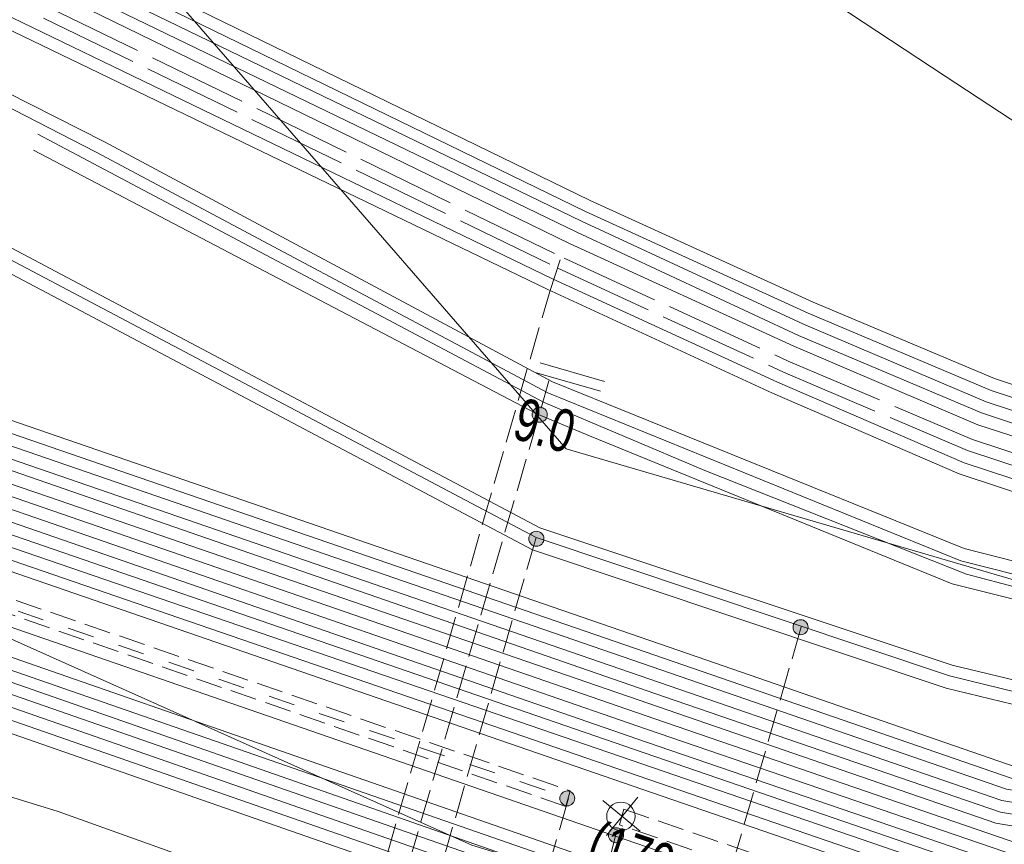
# Model space of a CAD drawing. Header units: metres. Extents: x -740 to 758, y -633 to 854.
# Tile 166 of 256: x -466 to -454, y 290 to 300. Entities that reach past the tile are written whole.
import ezdxf

# ---------------------------------------------------------------- set-up
doc = ezdxf.new("R2010")
doc.units = ezdxf.units.M
doc.header["$MEASUREMENT"] = 0
for name, pattern in [('1248_208', [1.456, 1.248, -0.208]), ('333_125', [0.4576, 0.3328, -0.1248]), ('333_333', [0.6656, 0.3328, -0.3328]), ('416_125', [0.5408, 0.416, -0.1248])]:
    doc.linetypes.add(name, pattern=pattern)
for name, color, linetype in [('Grundkarte.LOVION', 7, 'Continuous'), ('Strom.LOVION', 7, 'Continuous'), ('StromBemass.LOVION', 7, 'Continuous'), ('Telko.LOVION', 7, 'Continuous'), ('Wasser.LOVION', 7, 'Continuous')]:
    doc.layers.add(name, color=color, linetype=linetype)
doc.styles.add('ERSTELLTER_STIL_1', font='arial.ttf')

msp = doc.modelspace()

# ---------------------------------------------------------------- hatches: boundary and pattern name
at = {"layer": 'StromBemass.LOVION', "linetype": 'Continuous', "lineweight": 13}
for points in [[(-459.497, 295.164), (-459.49, 295.174), (-459.485, 295.184), (-459.48, 295.195), (-459.477, 295.207), (-459.476, 295.219), (-459.476, 295.231), (-459.477, 295.242), (-459.48, 295.254), (-459.485, 295.265), (-459.491, 295.276), (-459.498, 295.285), (-459.506, 295.294), (-459.515, 295.302), (-459.525, 295.308), (-459.536, 295.313), (-459.547, 295.317), (-459.559, 295.319), (-459.571, 295.32), (-459.583, 295.319), (-459.595, 295.316), (-459.606, 295.313), (-459.617, 295.308), (-459.627, 295.301), (-459.636, 295.294), (-459.644, 295.285), (-459.651, 295.275), (-459.657, 295.265), (-459.662, 295.253), (-459.664, 295.242), (-459.666, 295.23), (-459.666, 295.218), (-459.664, 295.206), (-459.661, 295.195), (-459.657, 295.183), (-459.651, 295.173), (-459.644, 295.163), (-459.636, 295.155), (-459.627, 295.147), (-459.616, 295.141), (-459.606, 295.136), (-459.594, 295.132), (-459.582, 295.13), (-459.571, 295.129), (-459.559, 295.13), (-459.547, 295.132), (-459.536, 295.136), (-459.525, 295.141), (-459.515, 295.147), (-459.505, 295.155)], [(-459.497, 295.164), (-459.49, 295.174), (-459.485, 295.184), (-459.48, 295.195), (-459.477, 295.207), (-459.476, 295.219), (-459.476, 295.231), (-459.477, 295.242), (-459.48, 295.254), (-459.485, 295.265), (-459.491, 295.276), (-459.498, 295.285), (-459.506, 295.294), (-459.515, 295.302), (-459.525, 295.308), (-459.536, 295.313), (-459.547, 295.317), (-459.559, 295.319), (-459.571, 295.32), (-459.583, 295.319), (-459.595, 295.316), (-459.606, 295.313), (-459.617, 295.308), (-459.627, 295.301), (-459.636, 295.294), (-459.644, 295.285), (-459.651, 295.275), (-459.657, 295.265), (-459.662, 295.253), (-459.664, 295.242), (-459.666, 295.23), (-459.666, 295.218), (-459.664, 295.206), (-459.661, 295.195), (-459.657, 295.183), (-459.651, 295.173), (-459.644, 295.163), (-459.636, 295.155), (-459.627, 295.147), (-459.616, 295.141), (-459.606, 295.136), (-459.594, 295.132), (-459.582, 295.13), (-459.571, 295.129), (-459.559, 295.13), (-459.547, 295.132), (-459.536, 295.136), (-459.525, 295.141), (-459.515, 295.147), (-459.505, 295.155)], [(-459.539, 293.605), (-459.532, 293.615), (-459.527, 293.626), (-459.522, 293.637), (-459.519, 293.648), (-459.518, 293.66), (-459.518, 293.672), (-459.52, 293.684), (-459.523, 293.695), (-459.527, 293.706), (-459.533, 293.717), (-459.54, 293.726), (-459.548, 293.735), (-459.557, 293.743), (-459.567, 293.749), (-459.578, 293.754), (-459.589, 293.758), (-459.601, 293.76), (-459.613, 293.76), (-459.625, 293.76), (-459.637, 293.757), (-459.648, 293.754), (-459.659, 293.749), (-459.669, 293.742), (-459.678, 293.735), (-459.686, 293.726), (-459.693, 293.716), (-459.699, 293.706), (-459.703, 293.695), (-459.706, 293.683), (-459.707, 293.671), (-459.707, 293.659), (-459.706, 293.648), (-459.703, 293.636), (-459.698, 293.625), (-459.693, 293.615), (-459.685, 293.605), (-459.677, 293.596), (-459.668, 293.589), (-459.658, 293.582), (-459.647, 293.577), (-459.636, 293.574), (-459.624, 293.572), (-459.612, 293.571), (-459.6, 293.572), (-459.589, 293.574), (-459.577, 293.578), (-459.567, 293.583), (-459.557, 293.589), (-459.548, 293.597)], [(-456.222, 292.496), (-456.215, 292.505), (-456.21, 292.516), (-456.205, 292.527), (-456.202, 292.538), (-456.201, 292.55), (-456.201, 292.562), (-456.202, 292.573), (-456.205, 292.585), (-456.21, 292.596), (-456.216, 292.606), (-456.223, 292.616), (-456.231, 292.624), (-456.24, 292.632), (-456.25, 292.638), (-456.261, 292.643), (-456.272, 292.647), (-456.283, 292.649), (-456.295, 292.65), (-456.307, 292.649), (-456.319, 292.647), (-456.33, 292.643), (-456.341, 292.638), (-456.351, 292.631), (-456.36, 292.624), (-456.368, 292.615), (-456.375, 292.606), (-456.38, 292.595), (-456.385, 292.584), (-456.388, 292.573), (-456.389, 292.561), (-456.389, 292.549), (-456.387, 292.537), (-456.384, 292.526), (-456.38, 292.515), (-456.374, 292.505), (-456.367, 292.495), (-456.359, 292.487), (-456.35, 292.479), (-456.34, 292.473), (-456.329, 292.468), (-456.318, 292.464), (-456.306, 292.462), (-456.295, 292.461), (-456.283, 292.462), (-456.271, 292.464), (-456.26, 292.468), (-456.249, 292.473), (-456.239, 292.479), (-456.23, 292.487)], [(-459.153, 290.346), (-459.146, 290.356), (-459.141, 290.366), (-459.136, 290.377), (-459.133, 290.389), (-459.132, 290.4), (-459.132, 290.412), (-459.134, 290.424), (-459.136, 290.435), (-459.141, 290.446), (-459.147, 290.456), (-459.153, 290.465), (-459.161, 290.474), (-459.171, 290.481), (-459.18, 290.488), (-459.191, 290.493), (-459.202, 290.496), (-459.214, 290.498), (-459.225, 290.499), (-459.237, 290.498), (-459.249, 290.496), (-459.26, 290.492), (-459.27, 290.487), (-459.28, 290.481), (-459.289, 290.474), (-459.297, 290.465), (-459.304, 290.455), (-459.31, 290.445), (-459.314, 290.434), (-459.317, 290.423), (-459.318, 290.411), (-459.318, 290.4), (-459.317, 290.388), (-459.314, 290.377), (-459.309, 290.366), (-459.304, 290.355), (-459.297, 290.346), (-459.289, 290.338), (-459.28, 290.33), (-459.27, 290.324), (-459.259, 290.319), (-459.248, 290.315), (-459.237, 290.313), (-459.225, 290.312), (-459.213, 290.313), (-459.202, 290.315), (-459.191, 290.319), (-459.18, 290.324), (-459.17, 290.33), (-459.161, 290.338)], [(-458.54, 289.884), (-458.533, 289.894), (-458.528, 289.904), (-458.523, 289.915), (-458.52, 289.927), (-458.519, 289.938), (-458.519, 289.95), (-458.521, 289.962), (-458.524, 289.974), (-458.528, 289.985), (-458.534, 289.995), (-458.541, 290.005), (-458.549, 290.013), (-458.558, 290.021), (-458.568, 290.027), (-458.579, 290.032), (-458.59, 290.036), (-458.602, 290.038), (-458.614, 290.039), (-458.625, 290.038), (-458.637, 290.036), (-458.648, 290.032), (-458.659, 290.027), (-458.669, 290.02), (-458.678, 290.013), (-458.686, 290.004), (-458.693, 289.994), (-458.699, 289.984), (-458.703, 289.973), (-458.706, 289.962), (-458.708, 289.95), (-458.708, 289.938), (-458.706, 289.926), (-458.703, 289.915), (-458.699, 289.904), (-458.693, 289.893), (-458.686, 289.884), (-458.678, 289.875), (-458.669, 289.867), (-458.659, 289.861), (-458.648, 289.856), (-458.637, 289.853), (-458.625, 289.85), (-458.613, 289.85), (-458.601, 289.85), (-458.59, 289.853), (-458.578, 289.856), (-458.568, 289.861), (-458.558, 289.868), (-458.548, 289.875)]]:
    msp.add_hatch(color=7, dxfattribs=at).paths.add_polyline_path(points)

# ---------------------------------------------------------------- linework, layer by layer
at = {"layer": 'Grundkarte.LOVION', "color": 253, "linetype": 'Continuous', "lineweight": 18}
msp.add_lwpolyline([(-479.126, 293.857), (-485.198, 294.594), (-485.021, 295.202), (-486.435, 296.364), (-487.376, 298.43), (-489.02, 302.851), (-484.419, 302.946), (-485.96, 314.174), (-495.979, 325.963), (-502.587, 339.74), (-479.244, 332.239), (-456.189, 322.553), (-434.837, 310.335), (-433.665, 309.534), (-431.488, 308.121), (-430.386, 307.431), (-428.722, 306.441), (-428.697, 305.881), (-430.181, 279.639), (-439.04, 281.373), (-446.704, 283.58), (-456.218, 286.876), (-465.621, 290.242), (-473.269, 292.598)], close=True, dxfattribs=at)
at = {"layer": 'Grundkarte.LOVION', "color": 8, "linetype": 'Continuous', "lineweight": 18}
for points in [[(-369.507, 271.827), (-369.023, 276.544), (-366.364, 275.652), (-369.023, 276.544), (-377.75, 279.356), (-397.395, 288.016), (-428.697, 305.881), (-430.181, 279.639), (-439.04, 281.373), (-446.704, 283.58), (-456.218, 286.876), (-465.621, 290.242), (-473.269, 292.598), (-479.126, 293.857), (-485.198, 294.594), (-485.021, 295.202), (-486.435, 296.364), (-487.376, 298.43), (-489.02, 302.851), (-484.419, 302.946), (-485.96, 314.174), (-434.837, 310.335), (-425.484, 309.595), (-394.652, 302.885)], [(-479.126, 293.857), (-473.269, 292.598), (-465.621, 290.242), (-456.218, 286.876), (-446.704, 283.58), (-439.04, 281.373), (-430.181, 279.639)]]:
    msp.add_lwpolyline(points, dxfattribs=at)
at = {"layer": 'Grundkarte.LOVION', "color": 253, "linetype": 'Continuous', "lineweight": 18}
msp.add_lwpolyline([(-479.126, 293.857), (-473.269, 292.598), (-465.621, 290.242), (-456.218, 286.876), (-446.704, 283.58), (-439.04, 281.373), (-430.181, 279.639)], dxfattribs=at)
at = {"layer": 'Strom.LOVION', "color": 1, "linetype": 'Continuous', "lineweight": 18}
for points in [[(-504.336, 332.535), (-503.164, 331.275), (-502.079, 330.007), (-494.458, 321.131), (-492.962, 319.282), (-491.105, 316.922), (-489.503, 314.744), (-488.559, 313.403), (-487.643, 312.192), (-486.658, 311.032), (-485.275, 309.734), (-483.463, 308.433), (-479.814, 306.026), (-472.707, 302.258), (-466.578, 299.429), (-465.039, 298.649), (-459.409, 295.637), (-454.239, 293.542), (-448.026, 291.962), (-444.004, 291.484), (-442.369, 291.245), (-435.454, 290.192)], [(-504.458, 332.419), (-503.272, 331.176), (-502.187, 329.907), (-494.579, 321.016), (-493.086, 319.196), (-491.23, 316.836), (-489.612, 314.645), (-488.719, 313.372), (-487.719, 312.066), (-486.766, 310.933), (-485.38, 309.605), (-483.555, 308.321), (-479.874, 305.888), (-472.754, 302.136), (-466.622, 299.277), (-465.144, 298.52), (-459.47, 295.499), (-454.283, 293.39), (-448.041, 291.813), (-444.019, 291.335), (-442.384, 291.095), (-435.456, 290.058)], [(-504.619, 332.256), (-503.449, 331.025), (-502.346, 329.714), (-494.757, 320.866), (-493.264, 319.046), (-491.407, 316.686), (-489.792, 314.524), (-488.998, 313.36), (-488.421, 312.589), (-487.606, 311.516), (-485.693, 309.323), (-484.002, 307.907), (-482.056, 306.443), (-479.039, 304.447), (-478.198, 303.864), (-476.604, 302.823), (-459.57, 293.804), (-454.392, 292.079), (-449.155, 290.818), (-443.176, 289.673), (-435.737, 289.159)], [(-504.727, 332.156), (-503.571, 330.91), (-502.454, 329.615), (-494.865, 320.766), (-493.372, 318.947), (-491.532, 316.6), (-489.917, 314.437), (-489.123, 313.274), (-488.513, 312.476), (-487.728, 311.4), (-485.814, 309.208), (-484.095, 307.795), (-482.133, 306.317), (-479.083, 304.295), (-478.323, 303.778), (-476.68, 302.697), (-459.617, 293.681), (-454.423, 291.943), (-449.199, 290.665), (-443.191, 289.524), (-435.752, 289.01)], [(-504.82, 332.044), (-503.68, 330.811), (-502.579, 329.529), (-494.99, 320.68), (-493.497, 318.861), (-491.64, 316.5), (-490.041, 314.351), (-489.25, 313.217), (-488.686, 312.43), (-487.853, 311.314), (-485.907, 309.096), (-484.187, 307.683), (-482.238, 306.188), (-479.156, 304.14), (-478.415, 303.666), (-476.757, 302.572), (-459.661, 293.529), (-454.467, 291.791), (-449.214, 290.516), (-443.222, 289.388), (-435.767, 288.861)], [(-429.968, 282.748), (-442.573, 285.919), (-458.229, 291.275), (-469.655, 295.227), (-470.443, 295.578), (-471.602, 296.101), (-472.864, 296.76), (-474.917, 297.964), (-476.699, 299.105), (-477.9, 299.903), (-478.958, 300.746), (-480.616, 302.135), (-482.028, 303.431), (-483.189, 304.573), (-484.757, 306.4), (-485.995, 308.038), (-487.386, 310.015), (-488.518, 311.619), (-490.29, 314.179), (-491.89, 316.328), (-493.73, 318.675), (-495.223, 320.495), (-502.78, 329.317), (-503.897, 330.612)], [(-429.923, 282.9), (-442.542, 286.055), (-458.123, 291.404), (-469.594, 295.366), (-470.382, 295.717), (-471.542, 296.239), (-472.774, 296.902), (-474.857, 298.102), (-476.622, 299.23), (-477.823, 300.029), (-478.865, 300.858), (-480.523, 302.248), (-481.919, 303.53), (-483.08, 304.673), (-484.632, 306.486), (-485.887, 308.137), (-487.261, 310.101), (-488.38, 311.721), (-490.15, 314.252), (-491.765, 316.414), (-493.605, 318.761), (-495.098, 320.581), (-502.787, 329.538), (-503.788, 330.711)], [(-429.999, 282.612), (-442.617, 285.767), (-458.228, 291.113), (-469.715, 295.088), (-470.503, 295.44), (-471.662, 295.962), (-472.94, 296.635), (-474.993, 297.838), (-476.775, 298.979), (-478.005, 299.775), (-479.066, 300.646), (-480.708, 302.023), (-482.12, 303.318), (-483.281, 304.461), (-484.865, 306.301), (-486.12, 307.952), (-487.51, 309.929), (-488.642, 311.533), (-490.399, 314.08), (-492.014, 316.242), (-493.852, 318.56), (-495.332, 320.396), (-502.905, 329.231), (-504.005, 330.513)], [(-430.014, 282.463), (-442.661, 285.615), (-458.259, 290.977), (-469.759, 294.936), (-470.563, 295.301), (-471.739, 295.836), (-473, 296.496), (-475.083, 297.696), (-476.865, 298.837), (-478.082, 299.649), (-479.156, 300.505), (-480.8, 301.91), (-482.213, 303.206), (-483.39, 304.362), (-484.99, 306.215), (-486.245, 307.866), (-487.635, 309.843), (-488.767, 311.446), (-490.523, 313.994), (-492.136, 316.127), (-493.976, 318.474), (-495.44, 320.296), (-503.013, 329.132), (-504.13, 330.427)], [(-430.058, 282.311), (-442.708, 285.492), (-458.29, 290.841), (-469.819, 294.797), (-470.624, 295.162), (-471.799, 295.697), (-473.077, 296.37), (-475.146, 297.586), (-476.944, 298.741), (-478.174, 299.537), (-479.248, 300.392), (-480.893, 301.798), (-482.321, 303.106), (-483.511, 304.246), (-485.098, 306.116), (-486.369, 307.78), (-487.76, 309.757), (-488.892, 311.36), (-490.648, 313.908), (-492.244, 316.028), (-494.072, 318.391), (-495.565, 320.21), (-503.138, 329.046), (-504.238, 330.327)], [(-430.073, 282.161), (-442.737, 285.327), (-458.334, 290.689), (-469.88, 294.658), (-470.684, 295.023), (-471.859, 295.558), (-473.153, 296.244), (-475.236, 297.445), (-477.017, 298.586), (-478.251, 299.411), (-479.341, 300.28), (-481.001, 301.699), (-482.443, 302.991), (-483.636, 304.16), (-485.223, 306.03), (-486.494, 307.693), (-487.871, 309.687), (-489.003, 311.29), (-490.773, 313.822), (-492.356, 315.958), (-494.193, 318.275), (-495.673, 320.111), (-503.246, 328.947), (-504.36, 330.212)], [(-430.104, 282.025), (-442.797, 285.188), (-458.411, 290.563), (-469.927, 294.535), (-470.744, 294.884), (-471.936, 295.432), (-473.229, 296.119), (-475.312, 297.319), (-477.11, 298.473), (-478.343, 299.298), (-479.433, 300.167), (-481.107, 301.57), (-482.535, 302.879), (-483.729, 304.048), (-485.331, 305.93), (-486.602, 307.594), (-487.995, 309.601), (-489.128, 311.204)], [(-485.215, 310.331), (-482.913, 308.709), (-479.799, 306.929), (-476.161, 305.098), (-472.329, 303.079), (-468.506, 301.31), (-467.204, 300.698), (-459.402, 296.924), (-456.586, 295.633), (-454.241, 294.621), (-451.294, 293.653), (-447.885, 292.789), (-443.715, 292.162), (-442.396, 291.966), (-435.359, 291.191)], [(-485.291, 310.205), (-483.003, 308.567), (-479.859, 306.79), (-476.222, 304.959), (-472.389, 302.94), (-468.566, 301.171), (-467.265, 300.559), (-459.478, 296.798), (-456.647, 295.494), (-454.301, 294.482), (-451.338, 293.501), (-447.916, 292.653), (-443.743, 291.997), (-442.411, 291.817), (-435.374, 291.042)], [(-435.988, 288.1), (-443.423, 288.718), (-444.81, 288.996), (-447.818, 289.692), (-453.647, 290.659), (-457.883, 292.122), (-469.322, 296.057), (-470.065, 296.399), (-471.195, 296.924), (-472.424, 297.557), (-474.462, 298.747), (-476.211, 299.862), (-477.38, 300.634), (-478.698, 301.717), (-491.222, 309.344), (-491.593, 309.515), (-491.963, 309.523), (-505.229, 307.206)], [(-505.286, 307.038), (-491.933, 309.364), (-491.608, 309.366), (-491.298, 309.219), (-478.79, 301.604), (-477.473, 300.521), (-476.287, 299.736), (-474.522, 298.608), (-472.501, 297.431), (-471.255, 296.785), (-470.125, 296.26), (-469.382, 295.919), (-458.28, 292.098), (-453.707, 290.52), (-447.849, 289.556), (-444.841, 288.86), (-443.422, 288.556), (-436.003, 287.951)], [(-505.533, 306.837), (-491.918, 309.217), (-491.652, 309.214), (-491.342, 309.067), (-478.896, 301.476), (-477.884, 300.644), (-477.549, 300.396), (-476.364, 299.61), (-474.598, 298.482), (-472.561, 297.292), (-471.332, 296.659), (-470.201, 296.134), (-469.443, 295.78), (-457.943, 291.82), (-453.767, 290.381), (-447.848, 289.394), (-444.869, 288.695), (-443.466, 288.403), (-436.018, 287.802)], [(-436.033, 287.652), (-443.481, 288.254), (-444.9, 288.559), (-447.879, 289.258), (-453.782, 290.232), (-458.003, 291.682), (-469.49, 295.657), (-470.275, 295.979), (-471.405, 296.504), (-472.637, 297.167), (-474.688, 298.341), (-476.44, 299.485), (-477.641, 300.283), (-477.963, 300.547), (-479.004, 301.377), (-491.37, 308.901), (-491.664, 309.035), (-491.875, 309.074), (-505.59, 306.669)], [(-487.313, 307.155), (-478.592, 301.845), (-477.609, 301.011), (-477.291, 300.776), (-476.121, 300.003), (-474.356, 298.876), (-472.335, 297.699), (-471.118, 297.049), (-470.004, 296.537), (-469.278, 296.21), (-457.823, 292.261), (-453.587, 290.798), (-447.836, 289.868), (-444.779, 289.132), (-443.392, 288.854), (-435.973, 288.249), (-428.77, 287.579), (-427.182, 287.513), (-421.073, 287.608), (-414.893, 286.971), (-409.882, 285.894), (-407.988, 285.577)]]:
    msp.add_lwpolyline(points, dxfattribs=at)
at = {"layer": 'Strom.LOVION', "color": 9, "linetype": '333_333', "lineweight": 18}
msp.add_lwpolyline([(-505.381, 330.378), (-499.967, 324.124), (-493.804, 316.717), (-490.434, 312.17), (-487.691, 308.301), (-484.913, 304.671), (-482.156, 301.867), (-479.204, 299.333), (-476.48, 297.471), (-472.811, 295.317), (-470.535, 294.254), (-459.209, 290.411)], dxfattribs=at)
at = {"layer": 'Strom.LOVION', "color": 194, "linetype": 'Continuous', "lineweight": 18}
for points in [[(-503.858, 328.399), (-496.287, 319.593), (-494.84, 317.784), (-493.002, 315.466), (-491.422, 313.359), (-489.682, 310.825), (-488.517, 309.195), (-487.127, 307.218), (-485.853, 305.525), (-484.218, 303.616), (-482.977, 302.407), (-481.533, 301.085), (-479.856, 299.653), (-478.734, 298.758), (-477.455, 297.922), (-475.657, 296.768), (-473.542, 295.541), (-472.203, 294.845), (-471.025, 294.28), (-470.162, 293.921), (-458.63, 289.935), (-442.987, 284.564), (-430.249, 281.39)], [(-504.125, 328.107), (-496.602, 319.178), (-495.136, 317.489), (-493.699, 315.634), (-491.82, 313.202), (-489.906, 310.552), (-488.615, 308.683), (-487.435, 307.04), (-486.018, 305.095), (-484.55, 303.376), (-483.032, 301.914), (-481.735, 300.74), (-480.026, 299.282), (-478.885, 298.344), (-477.778, 297.595), (-475.828, 296.397), (-473.551, 295.171), (-472.308, 294.554), (-471.143, 293.973), (-470.293, 293.598), (-458.713, 289.573), (-443.062, 284.275), (-430.358, 280.996)]]:
    msp.add_lwpolyline(points, dxfattribs=at)
at = {"layer": 'Strom.LOVION', "color": 94, "linetype": 'Continuous', "lineweight": 18}
for points in [[(-504.355, 327.892), (-496.835, 318.992), (-495.382, 317.287), (-493.932, 315.449), (-492.07, 313.03), (-490.139, 310.367), (-488.864, 308.511), (-487.681, 306.838), (-486.251, 304.909), (-484.767, 303.178), (-483.23, 301.673), (-481.949, 300.512), (-480.224, 299.041), (-479.07, 298.119), (-477.93, 297.344), (-475.978, 296.116), (-473.687, 294.907), (-472.429, 294.276), (-471.279, 293.708), (-470.385, 293.323), (-458.817, 289.282), (-443.167, 283.984), (-430.433, 280.707)], [(-504.246, 327.992), (-496.71, 319.079), (-495.245, 317.389), (-493.807, 315.535), (-491.945, 313.116), (-490.031, 310.466), (-488.74, 308.597), (-487.543, 306.941), (-486.127, 304.995), (-484.658, 303.277), (-483.125, 301.801), (-481.857, 300.625), (-480.132, 299.153), (-478.978, 298.232), (-477.854, 297.47), (-475.904, 296.271), (-473.611, 295.032), (-472.368, 294.415), (-471.219, 293.847), (-470.338, 293.446), (-458.773, 289.434), (-443.123, 284.137), (-430.418, 280.857)], [(-504.463, 327.793), (-496.943, 318.893), (-495.491, 317.188), (-494.04, 315.35), (-492.178, 312.931), (-490.264, 310.28), (-488.989, 308.425), (-487.792, 306.768), (-486.376, 304.823), (-484.875, 303.078), (-483.339, 301.574), (-482.042, 300.4), (-480.333, 298.941), (-479.147, 297.993), (-478.036, 297.215), (-476.054, 295.99), (-473.764, 294.781), (-472.505, 294.15), (-471.34, 293.57), (-470.445, 293.184), (-458.865, 289.159), (-443.195, 283.819), (-430.477, 280.555)], [(-504.588, 327.707), (-497.068, 318.807), (-495.599, 317.089), (-494.165, 315.263), (-492.303, 312.845), (-490.388, 310.194), (-489.113, 308.339), (-487.917, 306.682), (-486.484, 304.724), (-484.984, 302.979), (-483.431, 301.461), (-482.134, 300.287), (-480.409, 298.816), (-479.239, 297.881), (-478.096, 297.076), (-476.131, 295.865), (-473.824, 294.642), (-472.565, 294.011), (-471.387, 293.447), (-470.505, 293.045), (-458.909, 289.007), (-443.242, 283.696), (-430.492, 280.406)], [(-504.697, 327.608), (-497.176, 318.708), (-495.724, 317.003), (-494.289, 315.177), (-492.427, 312.759), (-490.513, 310.108), (-489.225, 308.269), (-488.042, 306.596), (-486.593, 304.625), (-485.092, 302.88), (-483.54, 301.362), (-482.227, 300.175), (-480.515, 298.687), (-479.329, 297.739), (-478.189, 296.964), (-476.207, 295.739), (-473.884, 294.503), (-472.626, 293.872), (-471.463, 293.321), (-470.55, 292.893), (-458.969, 288.868), (-443.286, 283.544), (-430.553, 280.267)], [(-504.805, 327.509), (-497.285, 318.609), (-495.832, 316.903), (-494.398, 315.078), (-492.536, 312.659), (-490.638, 310.022), (-489.347, 308.153), (-488.166, 306.51), (-486.717, 304.539), (-485.201, 302.781), (-483.648, 301.262), (-482.335, 300.076), (-480.607, 298.575), (-479.421, 297.627), (-478.265, 296.838), (-476.283, 295.613), (-473.961, 294.377), (-472.702, 293.747), (-471.521, 293.153), (-470.61, 292.754), (-459.013, 288.716), (-443.334, 283.421), (-430.567, 280.118)], [(-484.534, 311.225), (-482.294, 309.626), (-479.272, 307.897), (-475.651, 306.079), (-471.835, 304.073), (-468.028, 302.317), (-466.727, 301.705), (-458.937, 297.915), (-456.138, 296.637), (-453.857, 295.678), (-450.985, 294.717), (-447.653, 293.89), (-443.542, 293.258), (-442.267, 293.072), (-435.29, 292.291)], [(-484.639, 311.096), (-482.386, 309.514), (-479.349, 307.771), (-475.728, 305.953), (-471.895, 303.934), (-468.088, 302.178), (-466.787, 301.566), (-458.998, 297.776), (-456.198, 296.498), (-453.901, 295.526), (-451.016, 294.581), (-447.697, 293.738), (-443.57, 293.093), (-442.282, 292.923), (-435.275, 292.145)], [(-484.716, 310.971), (-482.463, 309.388), (-479.409, 307.632), (-475.804, 305.827), (-471.955, 303.795), (-468.148, 302.039), (-466.847, 301.427), (-459.045, 297.653), (-456.258, 296.359), (-453.961, 295.387), (-451.06, 294.429), (-447.728, 293.602), (-443.601, 292.957), (-442.297, 292.774), (-435.29, 291.996)], [(-484.808, 310.858), (-482.539, 309.262), (-479.486, 307.507), (-475.865, 305.688), (-472.032, 303.669), (-468.209, 301.9), (-466.907, 301.288), (-459.105, 297.514), (-456.319, 296.22), (-454.022, 295.248), (-451.104, 294.277), (-447.756, 293.437), (-443.616, 292.807), (-442.312, 292.624), (-435.305, 291.847)], [(-484.901, 310.746), (-482.628, 309.121), (-479.562, 307.381), (-475.925, 305.55), (-472.092, 303.53), (-468.285, 301.774), (-466.984, 301.163), (-459.195, 297.373), (-456.379, 296.082), (-454.066, 295.096), (-451.151, 294.154), (-447.787, 293.301), (-443.631, 292.658), (-442.327, 292.475), (-435.32, 291.697)], [(-496.109, 266.38), (-495.544, 272.539), (-495.227, 279.574), (-496.853, 291.518), (-497.608, 294.105), (-498.582, 296.655), (-500.046, 300.147), (-501.851, 303.488), (-503.581, 306.525), (-503.559, 306.749), (-503.352, 306.902), (-491.861, 308.927), (-491.65, 308.889), (-491.369, 308.739), (-479.11, 301.248), (-478.004, 300.366), (-477.731, 300.142), (-476.546, 299.356), (-474.764, 298.215), (-472.727, 297.025), (-471.465, 296.365), (-470.335, 295.84), (-469.547, 295.489), (-465.741, 294.191)], [(-436.048, 287.503), (-443.512, 288.118), (-444.944, 288.407), (-447.878, 289.095), (-453.843, 290.093), (-458.079, 291.556), (-465.741, 294.191)]]:
    msp.add_lwpolyline(points, dxfattribs=at)
at = {"layer": 'Strom.LOVION', "color": 1, "linetype": '1248_208', "lineweight": 18}
for points in [[(-485.109, 310.459), (-482.808, 308.837), (-479.722, 307.055), (-476.088, 305.253), (-472.239, 303.22), (-468.429, 301.435), (-467.115, 300.84), (-459.342, 297.063), (-456.51, 295.758), (-454.197, 294.773), (-451.234, 293.792), (-447.857, 292.954), (-443.684, 292.298), (-442.367, 292.131), (-435.331, 291.356)], [(-485.017, 310.572), (-482.731, 308.963), (-479.662, 307.194), (-476.012, 305.379), (-472.179, 303.359), (-468.369, 301.574), (-467.054, 300.979), (-459.265, 297.188), (-456.45, 295.897), (-454.136, 294.912), (-451.206, 293.957), (-447.812, 293.106), (-443.656, 292.464), (-442.352, 292.281), (-435.329, 291.489)]]:
    msp.add_lwpolyline(points, dxfattribs=at)
at = {"layer": 'Strom.LOVION', "color": 7, "linetype": '333_125', "lineweight": 13}
msp.add_lwpolyline([(-479.631, 299.926), (-478.525, 299.044), (-477.263, 298.222), (-475.465, 297.068), (-473.366, 295.854), (-472.056, 295.155), (-470.881, 294.619), (-470.045, 294.228), (-459.188, 290.502), (-459.243, 290.304), (-470.102, 294.06), (-470.952, 294.435), (-472.156, 294.968), (-473.466, 295.667), (-475.581, 296.894), (-477.379, 298.048), (-478.628, 298.886), (-479.763, 299.766)], dxfattribs=at)
at = {"layer": 'Strom.LOVION', "color": 5, "linetype": 'Continuous', "lineweight": 18}
for points in [[(-465.875, 298.744), (-459.517, 295.376), (-457.498, 294.524), (-454.208, 293.22), (-453.1, 292.929), (-451.601, 292.559), (-448.01, 291.654), (-446.755, 291.51), (-444.99, 291.299), (-443.028, 291.032), (-442.069, 290.89), (-440.554, 290.668), (-438.184, 290.309), (-436.278, 290.008)], [(-465.93, 298.547), (-459.606, 295.234), (-458.944, 294.959), (-454.388, 293.099), (-448.025, 291.504), (-446.546, 291.339), (-444.334, 291.082), (-443.51, 290.97), (-441.918, 290.712), (-437.6, 290.071), (-435.395, 289.739)]]:
    msp.add_lwpolyline(points, dxfattribs=at)
at = {"layer": 'Strom.LOVION', "color": 9, "linetype": 'Continuous', "lineweight": 18}
for points in [[(-458.734, 289.94), (-458.338, 290.422)], [(-458.734, 289.94), (-458.338, 290.422)], [(-458.734, 289.94), (-458.338, 290.422)], [(-458.777, 290.379), (-458.311, 289.996)], [(-458.777, 290.379), (-458.311, 289.996)], [(-458.777, 290.379), (-458.311, 289.996)]]:
    msp.add_lwpolyline(points, dxfattribs=at)
at = {"layer": 'Strom.LOVION', "color": 7, "linetype": '333_125', "lineweight": 13}
msp.add_lwpolyline([(-398.718, 282.05), (-398.756, 281.839), (-399.081, 281.837), (-415.687, 281.484), (-427.739, 281.266), (-429.119, 281.324), (-430.218, 281.527), (-442.943, 284.716), (-458.57, 290.074), (-458.515, 290.272), (-442.872, 284.9), (-430.179, 281.737), (-429.094, 281.518), (-427.746, 281.487), (-415.707, 281.689), (-399.101, 282.042)], close=True, dxfattribs=at)
at = {"layer": 'Strom.LOVION', "color": 9, "linetype": 'Continuous', "lineweight": 18}
msp.add_circle((-458.552, 290.181), 0.178, dxfattribs=at)
msp.add_circle((-458.552, 290.181), 0.178, dxfattribs=at)
msp.add_circle((-458.552, 290.181), 0.178, dxfattribs=at)
at = {"layer": 'StromBemass.LOVION', "color": 7, "linetype": '416_125', "lineweight": 13}
for points in [[(-462.394, 286.568), (-459.446, 296.772), (-459.298, 297.215)], [(-462.119, 286.476), (-459.455, 295.648)], [(-459.617, 293.681), (-461.725, 286.367)], [(-456.286, 292.559), (-458.362, 285.381)], [(-459.209, 290.411), (-460.478, 286.016)], [(-459.809, 285.815), (-458.713, 289.573), (-458.617, 289.952)]]:
    msp.add_lwpolyline(points, dxfattribs=at)
at = {"layer": 'StromBemass.LOVION', "color": 7, "linetype": 'Continuous', "lineweight": 13}
for points in [[(-459.565, 295.873), (-458.759, 295.642)], [(-459.612, 295.751), (-458.807, 295.519)]]:
    msp.add_lwpolyline(points, dxfattribs=at)
for centre, radius in [((-459.571, 295.224), 0.0952), ((-459.571, 295.224), 0.0952), ((-459.613, 293.666), 0.0948), ((-456.295, 292.555), 0.0942), ((-459.225, 290.406), 0.0933), ((-458.613, 289.944), 0.0945)]:
    msp.add_circle(centre, radius, dxfattribs=at)
at = {"layer": 'Telko.LOVION', "color": 1, "linetype": 'Continuous', "lineweight": 18}
for points in [[(-382.824, 271.087), (-382.992, 271.602), (-388.154, 277.999), (-388.385, 278.242), (-401.779, 279.504), (-422.531, 281.805), (-428.172, 282.214), (-454.479, 299.474), (-469.137, 309.124), (-476.62, 313.713), (-492.841, 315.171), (-499.115, 322.213), (-504.66, 328.143), (-509.806, 332.561), (-515.63, 336.809), (-522.715, 340.801), (-530.993, 344.751), (-538.07, 347.605), (-547.838, 350.626), (-555.35, 352.492), (-563.942, 353.765), (-570.752, 354.489)], [(-580.234, 342.951), (-571.726, 342.231), (-560.771, 340.524), (-554.196, 338.728), (-553.683, 338.764), (-543.559, 335.586), (-537.041, 333.002), (-523.715, 326.546), (-517.379, 322.496), (-512.165, 317.996), (-507.471, 313.061), (-503.796, 309.933), (-492.887, 308.694), (-476.388, 314.519), (-459.238, 294.797), (-429.679, 286.146), (-427.469, 286.672), (-388.006, 278.442), (-382.34, 271.577), (-382.216, 271.072)]]:
    msp.add_lwpolyline(points, dxfattribs=at)
at = {"layer": 'Wasser.LOVION', "color": 150, "linetype": 'Continuous', "lineweight": 18}
msp.add_lwpolyline([(-490.031, 309.712), (-489.798, 309.897), (-489.591, 310.051), (-482.046, 301.05), (-476.941, 297.204), (-460.422, 289.819), (-433.987, 281.69)], dxfattribs=at)

# ---------------------------------------------------------------- texts
at = {"layer": 'Strom.LOVION', "color": 1, "linetype": 'Continuous', "lineweight": 18, "insert": (-459.06, 289.477), "char_height": 0.53354, "attachment_point": 7, "rotation": 341.2447, "style": 'ERSTELLTER_STIL_1'}
msp.add_mtext('{\\A1;\\W0.71558x;(179.7)}', dxfattribs=at)
at = {"layer": 'StromBemass.LOVION', "color": 7, "linetype": 'Continuous', "lineweight": 13, "insert": (-459.939, 294.927), "char_height": 0.53354, "attachment_point": 7, "rotation": 344.2444, "style": 'ERSTELLTER_STIL_1'}
msp.add_mtext('{\\A1;\\W0.71558x;9.0}', dxfattribs=at)

doc.saveas('drawing.dxf')
